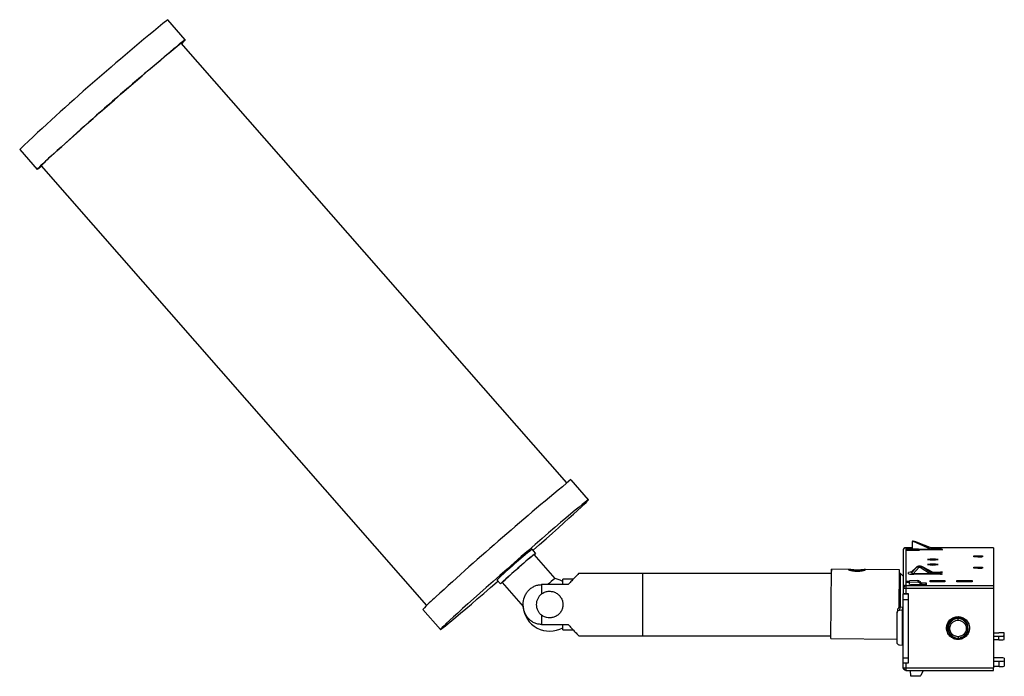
# Paper-space layout '_Inferior' of a CAD drawing. Header units: millimetres. Extents: x -357 to -172, y 20 to 144.
import ezdxf

# ---------------------------------------------------------------- set-up
doc = ezdxf.new("R2010")
doc.units = ezdxf.units.MM

psp = doc.layouts.new('_Inferior')

# ---------------------------------------------------------------- linework, layer by layer
at = {"color": 7, "linetype": 'Continuous', "lineweight": 25}
for p, q in [((-325.93, 139.86), (-329.23, 143.62)), ((-254.24, 56.56), (-326.68, 139.2)), ((-357.05, 119.23), (-353.76, 115.47)), ((-353, 116.13), (-280.56, 33.49)), ((-250.13, 53.39), (-253.43, 57.15)), ((-189.08, 45.55), (-189.29, 45.55)), ((-189.29, 45.55), (-189.29, 45.55)), ((-189.29, 45.51), (-189.29, 44.12)), ((-189.08, 45.51), (-189.29, 45.51)), ((-185.75, 44.01), (-189.08, 45.51)), ((-188.9, 45.55), (-188.9, 45.52)), ((-188.9, 45.52), (-185.59, 44.02)), ((-185.59, 44.29), (-188.79, 45.51)), ((-260.09, 43.33), (-260.75, 44.09)), ((-256.42, 38.57), (-260.38, 43.08)), ((-190.99, 43.87), (-190.99, 35.78)), ((-190.71, 44.31), (-190.72, 44.31)), ((-189.29, 44.37), (-190.49, 44.37)), ((-190.49, 44.37), (-190.49, 35.75)), ((-189.29, 44.37), (-190.49, 44.37)), ((-190.49, 44.02), (-190.39, 44.12)), ((-190.39, 44.02), (-190.49, 43.92)), ((-187.99, 43.82), (-190.49, 43.82)), ((-190.39, 44.02), (-190.39, 44.12)), ((-188.09, 44.12), (-190.39, 44.12)), ((-190.39, 44.02), (-188.09, 44.02)), ((-189.99, 44.12), (-189.99, 44.27)), ((-188.09, 44.12), (-188.09, 44.02)), ((-188.09, 44.12), (-187.99, 44.02)), ((-187.99, 43.92), (-188.09, 44.02)), ((-187.99, 44.02), (-187.99, 43.82)), ((-183.99, 44.01), (-187.99, 44.01)), ((-183.99, 43.96), (-187.99, 43.96)), ((-173.99, 44.37), (-185.8, 44.37)), ((-173.99, 44.37), (-185.8, 44.37)), ((-185.72, 44.34), (-183.99, 44.34)), ((-185.59, 44.29), (-185.59, 44.02)), ((-185.59, 44.29), (-183.99, 44.29)), ((-183.99, 44.29), (-183.99, 44.34)), ((-183.99, 43.96), (-183.99, 44.01)), ((-177.69, 42.84), (-176.09, 42.84)), ((-177.69, 42.64), (-177.69, 42.84)), ((-177.69, 42.84), (-177.69, 42.64)), ((-176.09, 42.64), (-177.69, 42.64)), ((-176.94, 42.83), (-177.13, 42.64)), ((-176.94, 42.83), (-176.94, 42.64)), ((-176.94, 42.83), (-176.19, 42.83)), ((-176.94, 42.64), (-176.94, 42.64)), ((-176.94, 42.64), (-176.19, 42.64)), ((-176.19, 42.83), (-176.19, 42.64)), ((-176.09, 42.84), (-176.09, 42.64)), ((-176.09, 42.84), (-176.09, 42.64)), ((-173.99, 44.37), (-173.99, 21.77)), ((-187.79, 40.89), (-188, 40.89)), ((-187.96, 40.89), (-187.86, 40.89)), ((-185.39, 39.7), (-187.42, 40.77)), ((-187.42, 40.77), (-187.39, 40.75)), ((-185.39, 39.7), (-187.39, 40.75)), ((-187.39, 40.74), (-185.39, 39.48)), ((-204.51, 39.53), (-251.99, 39.53)), ((-239.99, 39.53), (-239.99, 27.83)), ((-204.61, 27.32), (-204.5, 40.3)), ((-204.5, 40.3), (-204.51, 39.53)), ((-201.24, 40.28), (-204.5, 40.31)), ((-201.3, 40.27), (-204.5, 40.3)), ((-199.7, 40.16), (-199.71, 39.96)), ((-191.7, 40.2), (-198.16, 40.26)), ((-191.7, 40.19), (-198.1, 40.24)), ((-191.76, 33.07), (-191.7, 40.19)), ((-191.49, 39.53), (-191.71, 39.53)), ((-191.7, 40.19), (-191.7, 40.2)), ((-190.99, 39.03), (-191.49, 39.53)), ((-191.49, 33.12), (-191.49, 39.53)), ((-189.99, 39.47), (-189.99, 39.71)), ((-188.53, 40.65), (-189.39, 39.87)), ((-189.39, 39.87), (-188.56, 40.63)), ((-188.56, 40.61), (-189.39, 39.71)), ((-189.39, 39.79), (-189.39, 39.87)), ((-189.39, 39.63), (-189.39, 39.41)), ((-189.09, 39.48), (-187.99, 40.68)), ((-183.99, 39.4), (-188.99, 39.4)), ((-183.99, 39.45), (-188.89, 39.45)), ((-188.89, 39.45), (-188.89, 39.4)), ((-188.56, 40.63), (-188.53, 40.65)), ((-188.53, 40.65), (-188.52, 40.66)), ((-187.99, 40.68), (-187.79, 40.68)), ((-187.79, 40.68), (-185.85, 39.45)), ((-185.53, 39.78), (-183.99, 39.78)), ((-183.99, 39.73), (-185.43, 39.73)), ((-185.39, 39.7), (-185.4, 39.71)), ((-185.39, 39.7), (-185.39, 39.48)), ((-183.99, 39.73), (-183.99, 39.78)), ((-183.99, 39.4), (-183.99, 39.45)), ((-177.69, 40.69), (-176.09, 40.69)), ((-177.69, 40.49), (-177.69, 40.69)), ((-177.69, 40.49), (-177.69, 40.69)), ((-176.09, 40.49), (-177.69, 40.49)), ((-176.94, 40.68), (-177.13, 40.49)), ((-176.94, 40.68), (-176.94, 40.49)), ((-176.94, 40.68), (-176.19, 40.68)), ((-176.94, 40.49), (-176.19, 40.49)), ((-176.94, 40.49), (-176.94, 40.49)), ((-176.19, 40.68), (-176.19, 40.49)), ((-176.09, 40.69), (-176.09, 40.49)), ((-176.09, 40.69), (-176.09, 40.49)), ((-267.34, 38.31), (-266.68, 37.56)), ((-266.39, 37.81), (-262.44, 33.3)), ((-258.99, 37.42), (-258.99, 35.65)), ((-253.99, 37.42), (-258.99, 37.42)), ((-253.04, 38.43), (-254.99, 38.43)), ((-254.99, 37.42), (-254.99, 38.43)), ((-190.39, 38.09), (-190.49, 37.99)), ((-190.49, 37.9), (-190.39, 38)), ((-189.84, 37.8), (-190.49, 37.8)), ((-190.49, 37.27), (-173.99, 37.27)), ((-190.39, 38.09), (-190.39, 38)), ((-190.39, 38.09), (-189.84, 38.09)), ((-189.84, 38), (-190.39, 38)), ((-188.22, 38.19), (-189.84, 38.12)), ((-189.84, 37.83), (-189.84, 38.12)), ((-188.22, 37.9), (-189.84, 37.83)), ((-189.82, 37.44), (-189.84, 37.83)), ((-189.59, 37.4), (-189.59, 37.44)), ((-186.69, 37.4), (-189.59, 37.4)), ((-188.22, 38.19), (-188.22, 37.9)), ((-187.87, 38), (-187.87, 37.71)), ((-187.87, 38), (-187.49, 37.4)), ((-187.87, 37.71), (-187.67, 37.4)), ((-187.71, 37.75), (-186.69, 37.75)), ((-186.7, 37.4), (-186.69, 37.75)), ((-186.69, 37.75), (-186.69, 37.4)), ((-185.94, 38.2), (-183.14, 38.2)), ((-185.94, 37.94), (-185.94, 38.2)), ((-185.94, 38.2), (-185.94, 37.94)), ((-183.14, 37.94), (-185.94, 37.94)), ((-183.14, 38.2), (-183.14, 37.94)), ((-180.89, 38.2), (-178.04, 38.2)), ((-180.89, 37.94), (-180.89, 38.2)), ((-178.04, 37.94), (-180.89, 37.94)), ((-178.04, 38.2), (-178.04, 37.94)), ((-178.04, 37.94), (-178.04, 38.2)), ((-190.99, 35.71), (-189.99, 35.71)), ((-190.49, 36.74), (-173.99, 36.74)), ((-190.49, 35.75), (-189.99, 35.75)), ((-190.99, 34.65), (-189.99, 34.65)), ((-190.99, 23.68), (-190.99, 34.65)), ((-189.99, 23.68), (-189.99, 34.65)), ((-281.25, 32.76), (-277.96, 29)), ((-258.99, 31.71), (-258.99, 29.94)), ((-192.06, 32.69), (-192.14, 32.21)), ((-192.14, 26.54), (-192.14, 32.14)), ((-191.61, 33.11), (-191.68, 32.64)), ((-191.68, 32.64), (-191.14, 32.68)), ((-191.07, 33.16), (-191.61, 33.11)), ((-191.07, 33.16), (-191.61, 33.11)), ((-191.61, 33.11), (-191.61, 33.11)), ((-191.14, 32.68), (-191.07, 33.16)), ((-191.14, 25.99), (-191.14, 32.68)), ((-190.99, 32.68), (-191.14, 32.68)), ((-191.11, 32.87), (-190.99, 32.88)), ((-190.99, 32.87), (-191.11, 32.87)), ((-191.09, 33.04), (-190.99, 33.05)), ((-190.99, 33.16), (-191.07, 33.16)), ((-191.07, 33.16), (-191.07, 33.16)), ((-191.07, 33.16), (-190.99, 33.16)), ((-258.99, 29.94), (-253.99, 29.94)), ((-254.99, 28.93), (-254.99, 29.94)), ((-182.08, 30.96), (-181.64, 30.96)), ((-180.69, 31.22), (-179.84, 31.22)), ((-180.69, 30.74), (-180.69, 31.17)), ((-254.99, 28.93), (-253.04, 28.93)), ((-251.99, 27.83), (-204.61, 27.83)), ((-182.54, 29.37), (-182.54, 29.21)), ((-179.18, 27.82), (-179.48, 27.82)), ((-178.77, 28.43), (-179.01, 28.43)), ((-178.74, 28.48), (-179, 28.48)), ((-178.84, 29.21), (-178.84, 29.39)), ((-173.99, 28.37), (-172.99, 28.37)), ((-171.99, 27.1), (-171.99, 28.31)), ((-204.61, 27.31), (-192.14, 27.2)), ((-191.14, 25.99), (-191.68, 26.04)), ((-191.14, 25.99), (-190.99, 26)), ((-181.64, 27.73), (-182.11, 27.73)), ((-181.64, 27.68), (-182.04, 27.69)), ((-180.69, 27.64), (-180.69, 27.36)), ((-179.71, 27.43), (-180.3, 27.43)), ((-179.61, 27.51), (-180.01, 27.51)), ((-173.99, 27.74), (-172.99, 27.74)), ((-172.99, 27.04), (-173.99, 27.04)), ((-172.99, 27.04), (-172.99, 27.74)), ((-190.99, 23.68), (-189.99, 23.68)), ((-190.99, 22.74), (-189.99, 22.74)), ((-190.99, 21.8), (-190.99, 22.74)), ((-190.49, 22.74), (-190.49, 21.77)), ((-172.99, 23.66), (-173.99, 23.66)), ((-173.99, 23.03), (-172.97, 23.03)), ((-172.97, 22.03), (-172.97, 23.03)), ((-171.99, 23.6), (-171.99, 22.09)), ((-190.5, 21.3), (-173.99, 21.3)), ((-190.49, 21.77), (-173.99, 21.77)), ((-189.56, 20.19), (-189.6, 21.3)), ((-187.61, 20.45), (-187.15, 21.3)), ((-172.97, 22.03), (-173.99, 22.03)), ((-187.95, 20.24), (-189.56, 20.19))]:
    psp.add_line(p, q, dxfattribs=at)
at = {"color": 7, "linetype": 'Continuous', "lineweight": 25, "flags": 128}
for points in [[(-352.94, 116.06), (-353.05, 115.97), (-353.41, 115.69), (-353.65, 115.52), (-353.75, 115.47), (-353.73, 115.53), (-353.57, 115.7), (-353.29, 115.98), (-352.88, 116.38), (-352.35, 116.87), (-351.7, 117.47), (-350.94, 118.17), (-350.08, 118.95), (-349.12, 119.81), (-348.08, 120.75), (-346.96, 121.75), (-345.77, 122.81), (-344.53, 123.91), (-343.24, 125.05), (-341.93, 126.21), (-340.59, 127.39), (-339.25, 128.57), (-337.91, 129.74), (-336.59, 130.89), (-335.3, 132.01), (-334.05, 133.09), (-332.85, 134.12), (-331.73, 135.09), (-330.67, 135.98), (-329.71, 136.81), (-328.83, 137.54), (-328.06, 138.19), (-327.41, 138.73), (-326.86, 139.18), (-326.44, 139.51), (-326.14, 139.74), (-325.97, 139.85), (-325.93, 139.85), (-326.02, 139.73), (-326.24, 139.5), (-326.59, 139.17), (-326.62, 139.13)], [(-260.57, 43.88), (-259.36, 44.95), (-258.12, 46.05), (-256.93, 47.11), (-255.81, 48.11), (-254.77, 49.05), (-253.81, 49.91), (-252.95, 50.7), (-252.19, 51.39), (-251.54, 51.99), (-251.01, 52.49), (-250.6, 52.88), (-250.32, 53.17), (-250.16, 53.34), (-250.14, 53.4), (-250.24, 53.34), (-250.48, 53.17), (-250.84, 52.89), (-251.32, 52.5), (-251.92, 52.01), (-252.64, 51.41), (-253.46, 50.72), (-254.38, 49.94), (-255.39, 49.08), (-256.48, 48.14), (-257.65, 47.14), (-258.87, 46.09), (-260.14, 44.98), (-261.44, 43.85), (-262.78, 42.69), (-264.12, 41.51), (-265.46, 40.33), (-266.79, 39.16), (-268.09, 38.01), (-269.36, 36.89), (-270.58, 35.81), (-271.73, 34.78), (-272.81, 33.81), (-273.82, 32.91), (-274.73, 32.08), (-275.54, 31.34), (-275.54, 31.34)], [(-189.09, 45.58), (-189.08, 45.56), (-189.08, 45.55)], [(-266.61, 37.61), (-266.68, 37.56), (-266.62, 37.63), (-266.43, 37.82), (-266.11, 38.11), (-265.68, 38.5), (-265.15, 38.97), (-264.56, 39.5), (-263.91, 40.07), (-263.25, 40.66), (-262.59, 41.23), (-261.96, 41.78), (-261.39, 42.26), (-260.91, 42.68), (-260.52, 43), (-260.25, 43.22), (-260.11, 43.33), (-260.11, 43.31), (-260.24, 43.18), (-260.36, 43.06)], [(-183.99, 44.01), (-183.84, 44.01), (-183.71, 44), (-183.62, 43.99), (-183.59, 43.99), (-183.62, 43.98), (-183.71, 43.97), (-183.84, 43.96), (-183.99, 43.96)], [(-275.54, 31.34), (-276.24, 30.69), (-276.83, 30.15), (-277.3, 29.7), (-277.65, 29.36), (-277.87, 29.13), (-277.96, 29.02), (-277.92, 29.02), (-277.75, 29.13), (-277.45, 29.35), (-277.03, 29.69), (-276.49, 30.13), (-275.83, 30.68), (-275.06, 31.32), (-274.18, 32.06), (-273.22, 32.88), (-272.16, 33.78), (-271.04, 34.75), (-269.84, 35.78), (-268.59, 36.86), (-267.3, 37.98), (-267.16, 38.1)], [(-266.38, 37.79), (-266.4, 37.77), (-266.61, 37.61)], [(-254.99, 38.03), (-255.49, 38.28), (-256.42, 38.57)], [(-204.61, 27.32), (-204.61, 27.48), (-204.61, 27.81), (-204.61, 27.83)]]:
    psp.add_lwpolyline(points, dxfattribs=at)
at = {"color": 7, "linetype": 'Continuous', "lineweight": 25}
for centre, radius, start, end in [((-29.56, -226.29), 476.06, 129.0113, 133.4655), ((10.36, -273.32), 532.7, 129.2498, 132.6729), ((-340.18, 105.15), 16.88, 128.5981, 139.4195), ((113.13, -390.76), 578.79, 129.29614, 132.62665), ((-189.08, 45.04), 0.508, 82.9317, 89.8583), ((-188.98, 45.22), 0.311, 85.583, 108.5177), ((-189.08, 45.04), 0.507, 75.8785, 82.9322), ((-188.98, 45.27), 0.259, 72.4532, 85.0943), ((-194.17, -38.51), 106.09, 128.8721, 133.6047), ((-196.51, -35.84), 101.52, 128.9804, 133.4964), ((-190.49, 43.87), 0.5, 90, 180.0209), ((-190.49, 43.87), 0.499, 116.4894, 179.9755), ((-190.49, 43.87), 0.501, 89.9979, 116.5172), ((-183.89, 42.71), 1.62, 79.3372, 93.5177), ((-183.89, 45.91), 1.62, 266.4823, 280.6628), ((-188.22, 40.17), 0.559, 65.9014, 127.1798), ((-187.54, 40.33), 0.432, 70.8572, 126.7725), ((-187.56, 40.5), 0.305, 62.4151, 77.1315), ((-185.44, 35.72), 6.5, 81.146, 98.854), ((-185.44, 48.56), 6.5, 261.146, 278.854), ((-185.44, 34.77), 6.5, 81.146, 98.854), ((-185.44, 47.61), 6.5, 261.146, 278.854), ((-189.49, 37.68), 2.09, 87.1661, 103.7295), ((-189.24, 43.45), 4.06, 259.3372, 273.5177), ((-183.89, 38.16), 1.62, 79.3372, 93.5177), ((-183.89, 41.35), 1.62, 266.4823, 280.6628), ((-183.89, 37.83), 1.62, 79.3372, 93.5177), ((-183.89, 41.02), 1.62, 266.4823, 280.6628), ((-241.01, 18.55), 25.27, 127.5872, 131.6927), ((-190.49, 36.77), 0.5, 89.9441, 179.944), ((-190.38, 36.64), 0.57, 134.2619, 167.3853), ((-190.35, 36.62), 0.601, 103.3482, 135.3408), ((-267.02, 20.45), 18.82, 128.8803, 139.1373), ((-257.45, 33.68), 5, 184.3635, 299.5398), ((-191.57, 32.62), 0.498, 149.1411, 171.4746), ((-191.57, 32.61), 0.5, 94.9303, 149.1237), ((-180.69, 29.21), 1.85, 89.9189, 270.0811), ((-180.69, 29.21), 1.85, 269.9189, 90.0811), ((-180.69, 29.39), 1.85, 0.0584, 87.472), ((-180.69, 29.32), 2.15, 180.0853, 359.9147), ((-172.74, 31.09), 4.06, 266.4823, 280.6628), ((-172.74, 19.61), 4.06, 79.3372, 93.5177), ((-172.73, 26.98), 3.97, 266.5036, 280.767), ((-190.38, 21.91), 0.572, 191.6042, 225.3657), ((-190.39, 21.88), 0.547, 224.4886, 259.2838), ((-172.73, 25.99), 3.97, 266.5036, 280.767)]:
    psp.add_arc(centre, radius, start, end, dxfattribs=at)
for points, knots in [([(-189.09, 45.58), (-189.1, 45.58), (-189.13, 45.57), (-189.17, 45.57), (-189.21, 45.57), (-189.25, 45.56), (-189.28, 45.56), (-189.29, 45.55), (-189.29, 45.55)], [0, 0, 0, 0, 0.1237575, 0.2472582, 0.3722075, 0.5002527, 0.7473612, 1, 1, 1, 1]), ([(-189.09, 45.58), (-189.07, 45.58), (-189.04, 45.58), (-188.99, 45.57), (-188.95, 45.56), (-188.92, 45.55), (-188.9, 45.55)], [0, 0, 0, 0, 0.268567, 0.523491, 0.7666, 1, 1, 1, 1]), ([(-189.99, 44.27), (-189.97, 44.28), (-189.95, 44.3), (-189.71, 44.32), (-189.47, 44.33), (-189.32, 44.33), (-189.29, 44.33)], [0, 0, 0, 0, 0.310939, 0.621879, 0.932818, 1, 1, 1, 1]), ([(-189.22, 44.12), (-189.24, 44.13), (-189.28, 44.16), (-189.29, 44.19), (-189.29, 44.21)], [0, 0, 0, 0, 0.337852, 1, 1, 1, 1]), ([(-187.96, 40.89), (-188.02, 40.89), (-188.13, 40.88), (-188.28, 40.83), (-188.39, 40.77), (-188.47, 40.7), (-188.51, 40.67), (-188.53, 40.65)], [0, 0, 0, 0, 0.2595506, 0.5141379, 0.7638353, 0.8826274, 1, 1, 1, 1]), ([(-187.96, 40.89), (-187.96, 40.88), (-187.96, 40.88), (-187.96, 40.86), (-187.97, 40.83), (-187.97, 40.79), (-187.98, 40.74), (-187.99, 40.7), (-187.99, 40.68)], [0, 0, 0, 0, 0.1619619, 0.325725, 0.4913514, 0.658901, 0.8284319, 1, 1, 1, 1]), ([(-187.5, 40.8), (-187.51, 40.8), (-187.54, 40.81), (-187.59, 40.83), (-187.64, 40.84), (-187.71, 40.86), (-187.79, 40.89), (-187.83, 40.89), (-187.86, 40.89)], [0, 0, 0, 0, 0.109254, 0.215431, 0.322282, 0.434074, 0.687428, 1, 1, 1, 1]), ([(-187.79, 40.68), (-187.8, 40.7), (-187.81, 40.74), (-187.83, 40.79), (-187.84, 40.83), (-187.85, 40.86), (-187.85, 40.88), (-187.86, 40.88), (-187.86, 40.89)], [0, 0, 0, 0, 0.172485, 0.342417, 0.50996, 0.675285, 0.83857, 1, 1, 1, 1]), ([(-187.39, 40.75), (-187.44, 40.77), (-187.46, 40.78), (-187.46, 40.78), (-187.45, 40.78), (-187.45, 40.77), (-187.44, 40.77), (-187.43, 40.76), (-187.41, 40.75), (-187.39, 40.74)], [0, 0, 0, 0, 0.5, 0.5, 0.625, 0.625, 0.75, 0.75, 1, 1, 1, 1]), ([(-251.99, 39.53), (-251.99, 39.53), (-251.96, 39.56), (-252.14, 39.37), (-252.58, 38.91), (-253.15, 38.32), (-253.61, 37.83), (-253.91, 37.51), (-253.99, 37.42)], [0, 0, 0, 0, 0.010931, 0.2732811, 0.5337057, 0.7245913, 0.9209251, 1, 1, 1, 1]), ([(-199.7, 40.16), (-199.74, 40.16), (-199.82, 40.16), (-199.95, 40.16), (-200.07, 40.17), (-200.19, 40.17), (-200.36, 40.19), (-200.58, 40.21), (-200.84, 40.24), (-201.05, 40.26), (-201.18, 40.28), (-201.25, 40.28), (-201.29, 40.28), (-201.3, 40.27), (-201.3, 40.27)], [0, 0, 0, 0, 0.047646, 0.096461, 0.146464, 0.197669, 0.250092, 0.353998, 0.499897, 0.643883, 0.749728, 0.8362, 0.919601, 1, 1, 1, 1]), ([(-201.3, 40.27), (-201.3, 40.27), (-201.3, 40.26), (-201.28, 40.25), (-201.26, 40.24), (-201.23, 40.22), (-201.17, 40.2), (-201.05, 40.15), (-200.84, 40.1), (-200.58, 40.04), (-200.33, 40), (-200.11, 39.98), (-199.91, 39.96), (-199.77, 39.96), (-199.7, 39.96)], [0, 0, 0, 0, 0.047877, 0.096828, 0.14687, 0.198019, 0.250288, 0.356141, 0.500181, 0.646068, 0.749997, 0.836643, 0.919953, 1, 1, 1, 1]), ([(-198.1, 40.24), (-198.1, 40.24), (-198.1, 40.25), (-198.12, 40.25), (-198.14, 40.26), (-198.18, 40.26), (-198.24, 40.25), (-198.35, 40.24), (-198.56, 40.22), (-198.82, 40.19), (-199.07, 40.17), (-199.29, 40.16), (-199.5, 40.16), (-199.64, 40.16), (-199.7, 40.16)], [0, 0, 0, 0, 0.047848, 0.096769, 0.146778, 0.197892, 0.250123, 0.356051, 0.500195, 0.646135, 0.750109, 0.836713, 0.919986, 1, 1, 1, 1]), ([(-199.7, 39.96), (-199.66, 39.96), (-199.58, 39.96), (-199.46, 39.96), (-199.34, 39.97), (-199.21, 39.98), (-199.05, 39.99), (-198.82, 40.02), (-198.56, 40.08), (-198.35, 40.13), (-198.22, 40.17), (-198.15, 40.2), (-198.11, 40.23), (-198.1, 40.24), (-198.1, 40.24)], [0, 0, 0, 0, 0.047721, 0.096619, 0.14671, 0.19801, 0.250534, 0.354388, 0.500472, 0.644278, 0.750154, 0.836468, 0.919727, 1, 1, 1, 1]), ([(-189.39, 39.63), (-189.39, 39.65), (-189.39, 39.69), (-189.39, 39.7), (-189.39, 39.71)], [0, 0, 0, 0, 0.519737, 1, 1, 1, 1]), ([(-189.39, 39.63), (-189.39, 39.62), (-189.39, 39.61), (-189.37, 39.59), (-189.35, 39.58), (-189.3, 39.55), (-189.22, 39.53), (-189.13, 39.5), (-189.09, 39.48)], [0, 0, 0, 0, 0.123725, 0.246193, 0.369642, 0.496258, 0.742641, 1, 1, 1, 1]), ([(-185.85, 39.45), (-185.71, 39.45), (-185.59, 39.45), (-185.43, 39.46), (-185.39, 39.47), (-185.39, 39.48)], [0, 0, 0, 0, 0.5, 0.5, 1, 1, 1, 1]), ([(-258.99, 29.94), (-259.22, 29.94), (-259.46, 29.97), (-259.92, 30.07), (-260.14, 30.15), (-260.57, 30.35), (-260.77, 30.47), (-261.14, 30.75), (-261.32, 30.92), (-261.63, 31.27), (-261.76, 31.46), (-262, 31.87), (-262.1, 32.08), (-262.33, 32.75), (-262.41, 33.22), (-262.41, 34.16), (-262.33, 34.63), (-262.09, 35.29), (-261.99, 35.5), (-261.76, 35.91), (-261.62, 36.1), (-261.31, 36.45), (-261.14, 36.61), (-260.77, 36.89), (-260.56, 37.02), (-260.14, 37.21), (-259.92, 37.29), (-259.46, 37.39), (-259.22, 37.42), (-258.99, 37.42)], [0, 0, 0, 0, 0.0625, 0.0625, 0.125, 0.125, 0.1875, 0.1875, 0.25, 0.25, 0.3125, 0.3125, 0.375, 0.375, 0.5, 0.5, 0.625, 0.625, 0.6875, 0.6875, 0.75, 0.75, 0.8125, 0.8125, 0.875, 0.875, 0.9375, 0.9375, 1, 1, 1, 1]), ([(-188.22, 38.19), (-188.16, 38.19), (-188.09, 38.17), (-187.96, 38.11), (-187.91, 38.06), (-187.87, 38)], [0, 0, 0, 0, 0.5, 0.5, 1, 1, 1, 1]), ([(-187.87, 37.71), (-187.91, 37.77), (-187.96, 37.82), (-188.09, 37.89), (-188.16, 37.9), (-188.22, 37.9)], [0, 0, 0, 0, 0.5, 0.5, 1, 1, 1, 1]), ([(-258.99, 35.65), (-259.14, 35.54), (-259.27, 35.41), (-259.51, 35.12), (-259.61, 34.95), (-259.78, 34.62), (-259.85, 34.44), (-259.93, 34.06), (-259.95, 33.87), (-259.95, 33.49), (-259.93, 33.3), (-259.85, 32.93), (-259.78, 32.75), (-259.61, 32.41), (-259.51, 32.25), (-259.27, 31.96), (-259.14, 31.82), (-258.99, 31.71)], [0, 0, 0, 0, 0.125, 0.125, 0.25, 0.25, 0.375, 0.375, 0.5, 0.5, 0.625, 0.625, 0.75, 0.75, 0.875, 0.875, 1, 1, 1, 1]), ([(-258.99, 35.65), (-258.81, 35.8), (-258.61, 35.91), (-258.28, 36.04), (-258.17, 36.08), (-257.95, 36.13), (-257.83, 36.15), (-257.6, 36.18), (-257.48, 36.18), (-257.24, 36.17), (-257.13, 36.16), (-256.78, 36.1), (-256.56, 36.02), (-256.14, 35.82), (-255.95, 35.69), (-255.69, 35.46), (-255.62, 35.38), (-255.47, 35.2), (-255.4, 35.11), (-255.21, 34.81), (-255.12, 34.6), (-254.99, 34.15), (-254.96, 33.92), (-254.95, 33.57), (-254.96, 33.45), (-255, 33.21), (-255.02, 33.1), (-255.08, 32.88), (-255.13, 32.77), (-255.22, 32.55), (-255.27, 32.45), (-255.46, 32.16), (-255.61, 31.98), (-255.95, 31.67), (-256.14, 31.54), (-256.55, 31.34), (-256.78, 31.26), (-257.24, 31.18), (-257.47, 31.17), (-258.18, 31.24), (-258.62, 31.42), (-258.99, 31.71)], [0, 0, 0, 0, 0.0625, 0.0625, 0.09375, 0.09375, 0.125, 0.125, 0.15625, 0.15625, 0.1875, 0.1875, 0.25, 0.25, 0.3125, 0.3125, 0.34375, 0.34375, 0.375, 0.375, 0.4375, 0.4375, 0.5, 0.5, 0.53125, 0.53125, 0.5625, 0.5625, 0.59375, 0.59375, 0.625, 0.625, 0.6875, 0.6875, 0.75, 0.75, 0.8125, 0.8125, 0.875, 0.875, 1, 1, 1, 1]), ([(-190.99, 36.77), (-190.99, 36.77), (-190.99, 36.77), (-190.98, 36.77), (-190.96, 36.76), (-190.95, 36.76), (-190.94, 36.76), (-190.94, 36.76), (-190.94, 36.76), (-190.94, 36.76), (-190.94, 36.76)], [0, 0, 0, 0, 0.279125, 0.531765, 0.773047, 0.888379, 0.944741, 0.972596, 0.991113, 1, 1, 1, 1]), ([(-190.99, 35.78), (-190.99, 35.77), (-190.94, 35.76), (-190.75, 35.75), (-190.62, 35.75), (-190.49, 35.75)], [0, 0, 0, 0, 0.5, 0.5, 1, 1, 1, 1]), ([(-190.99, 34.65), (-190.99, 34.69), (-190.99, 34.75), (-190.99, 34.84), (-190.99, 34.93), (-190.99, 35.06), (-190.99, 35.22), (-190.99, 35.38), (-190.99, 35.52), (-190.99, 35.62), (-190.99, 35.69), (-190.99, 35.71), (-190.99, 35.71)], [0, 0, 0, 0, 0.060099, 0.119808, 0.179664, 0.240199, 0.369538, 0.500121, 0.62939, 0.760042, 0.879663, 1, 1, 1, 1]), ([(-190.94, 36.76), (-190.93, 36.76), (-190.91, 36.76), (-190.87, 36.75), (-190.82, 36.75), (-190.75, 36.75), (-190.64, 36.74), (-190.54, 36.74), (-190.49, 36.74)], [0, 0, 0, 0, 0.1184, 0.234311, 0.351734, 0.468059, 0.715129, 1, 1, 1, 1]), ([(-189.99, 34.65), (-189.99, 34.92), (-189.99, 35.18), (-189.99, 35.57), (-189.99, 35.7), (-189.99, 35.71)], [0, 0, 0, 0, 0.5, 0.5, 1, 1, 1, 1]), ([(-192.14, 32.14), (-192.14, 32.2), (-192.13, 32.26), (-192.09, 32.37), (-192.05, 32.43), (-191.97, 32.53), (-191.91, 32.56), (-191.8, 32.62), (-191.74, 32.63), (-191.68, 32.64)], [0, 0, 0, 0, 0.25, 0.25, 0.5, 0.5, 0.75, 0.75, 1, 1, 1, 1]), ([(-191.61, 33.11), (-191.67, 33.1), (-191.78, 33.08), (-191.91, 32.99), (-191.97, 32.91), (-192, 32.87)], [0, 0, 0, 0, 0.353262, 0.70636, 1, 1, 1, 1]), ([(-253.99, 29.94), (-253.78, 29.72), (-253.36, 29.26), (-252.71, 28.58), (-252.25, 28.1), (-252.02, 27.86), (-252, 27.84), (-251.99, 27.83)], [0, 0, 0, 0, 0.197071, 0.398874, 0.70311, 0.854039, 1, 1, 1, 1]), ([(-182.84, 29.26), (-182.84, 29.3), (-182.84, 29.39), (-182.82, 29.53), (-182.8, 29.66), (-182.77, 29.79), (-182.74, 29.92), (-182.66, 30.14), (-182.5, 30.44), (-182.22, 30.79), (-181.88, 31.06), (-181.5, 31.26), (-181.1, 31.38), (-180.69, 31.42), (-180.28, 31.38), (-179.88, 31.26), (-179.5, 31.07), (-179.16, 30.79), (-178.88, 30.45), (-178.7, 30.1), (-178.6, 29.79), (-178.55, 29.53), (-178.54, 29.35), (-178.54, 29.26)], [0, 0, 0, 0, 0.020117, 0.040089, 0.059997, 0.07992, 0.099937, 0.120129, 0.184966, 0.250091, 0.314907, 0.380053, 0.439873, 0.500026, 0.559867, 0.62, 0.684837, 0.749962, 0.814779, 0.879924, 0.919979, 0.95979, 1, 1, 1, 1]), ([(-182.44, 28.66), (-182.47, 28.74), (-182.57, 28.96), (-182.61, 29.37), (-182.55, 29.86), (-182.35, 30.32), (-182.05, 30.73), (-181.78, 30.92), (-181.64, 31.01)], [0, 0, 0, 0, 0.089287, 0.268905, 0.448524, 0.63445, 0.820377, 1, 1, 1, 1]), ([(-180.69, 27.64), (-180.82, 27.64), (-180.96, 27.66), (-181.28, 27.75), (-181.45, 27.83), (-181.78, 28.08), (-181.94, 28.25), (-182.17, 28.68), (-182.24, 28.93), (-182.24, 29.45), (-182.17, 29.7), (-181.94, 30.13), (-181.78, 30.3), (-181.45, 30.55), (-181.28, 30.63), (-180.96, 30.72), (-180.82, 30.74), (-180.69, 30.74)], [0, 0, 0, 0, 0.125, 0.125, 0.25, 0.25, 0.375, 0.375, 0.5, 0.5, 0.625, 0.625, 0.75, 0.75, 0.875, 0.875, 1, 1, 1, 1]), ([(-181.75, 30.85), (-181.74, 30.87), (-181.71, 30.92), (-181.66, 30.95), (-181.63, 30.97)], [0, 0, 0, 0, 0.377037, 1, 1, 1, 1]), ([(-181.64, 30.96), (-181.61, 30.99), (-181.53, 31.03), (-181.42, 31.08), (-181.3, 31.12), (-181.14, 31.17), (-180.94, 31.21), (-180.77, 31.22), (-180.69, 31.22)], [0, 0, 0, 0, 0.125084, 0.249695, 0.374376, 0.499668, 0.749696, 1, 1, 1, 1]), ([(-180.69, 30.74), (-180.56, 30.74), (-180.41, 30.72), (-180.1, 30.63), (-179.92, 30.55), (-179.59, 30.3), (-179.44, 30.13), (-179.21, 29.7), (-179.14, 29.45), (-179.14, 28.93), (-179.21, 28.68), (-179.44, 28.25), (-179.59, 28.08), (-179.92, 27.83), (-180.1, 27.75), (-180.41, 27.66), (-180.56, 27.64), (-180.69, 27.64)], [0, 0, 0, 0, 0.125, 0.125, 0.25, 0.25, 0.375, 0.375, 0.5, 0.5, 0.625, 0.625, 0.75, 0.75, 0.875, 0.875, 1, 1, 1, 1]), ([(-178.54, 29.26), (-178.54, 29.21), (-178.54, 29.12), (-178.56, 28.99), (-178.58, 28.86), (-178.61, 28.73), (-178.64, 28.6), (-178.72, 28.37), (-178.88, 28.07), (-179.16, 27.73), (-179.5, 27.45), (-179.88, 27.25), (-180.28, 27.14), (-180.69, 27.1), (-181.09, 27.14), (-181.5, 27.25), (-181.88, 27.45), (-182.22, 27.73), (-182.5, 28.07), (-182.68, 28.41), (-182.78, 28.72), (-182.83, 28.99), (-182.84, 29.17), (-182.84, 29.26)], [0, 0, 0, 0, 0.0201167, 0.0400893, 0.059997, 0.0799197, 0.0999373, 0.1201285, 0.1849655, 0.2500907, 0.3149073, 0.3800528, 0.4398735, 0.5000262, 0.5598672, 0.6199996, 0.6848367, 0.7499618, 0.8147786, 0.8799239, 0.9199794, 0.9597898, 1, 1, 1, 1]), ([(-182.59, 29.4), (-182.58, 29.14), (-182.57, 28.86), (-182.42, 28.64), (-182.4, 28.62)], [0, 0, 0, 0, 0.909905, 1, 1, 1, 1]), ([(-171.99, 28.31), (-171.99, 28.31), (-171.99, 28.32), (-172.01, 28.32), (-172.03, 28.33), (-172.07, 28.34), (-172.15, 28.35), (-172.28, 28.36), (-172.44, 28.36), (-172.61, 28.37), (-172.8, 28.37), (-172.93, 28.37), (-172.99, 28.37)], [0, 0, 0, 0, 0.0600993, 0.1198084, 0.179664, 0.2401991, 0.369538, 0.5001206, 0.62939, 0.7600424, 0.879663, 1, 1, 1, 1]), ([(-172.99, 27.74), (-172.96, 27.74), (-172.9, 27.74), (-172.8, 27.74), (-172.71, 27.74), (-172.59, 27.74), (-172.44, 27.75), (-172.28, 27.76), (-172.15, 27.77), (-172.06, 27.78), (-172, 27.79), (-171.99, 27.8), (-171.99, 27.8)], [0, 0, 0, 0, 0.060099, 0.119808, 0.179664, 0.240199, 0.369538, 0.500121, 0.62939, 0.760042, 0.879663, 1, 1, 1, 1]), ([(-191.68, 26.04), (-191.74, 26.05), (-191.8, 26.06), (-191.91, 26.12), (-191.97, 26.16), (-192.05, 26.25), (-192.09, 26.31), (-192.13, 26.43), (-192.14, 26.49), (-192.14, 26.54)], [0, 0, 0, 0, 0.25, 0.25, 0.5, 0.5, 0.75, 0.75, 1, 1, 1, 1]), ([(-190.99, 22.74), (-190.99, 22.74), (-190.99, 22.74), (-190.99, 22.74), (-190.99, 22.76), (-190.99, 22.79), (-190.99, 22.86), (-190.99, 22.98), (-190.99, 23.13), (-190.99, 23.3), (-190.99, 23.49), (-190.99, 23.61), (-190.99, 23.68)], [0, 0, 0, 0, 0.060099, 0.119808, 0.179664, 0.240199, 0.369538, 0.500121, 0.62939, 0.760042, 0.879663, 1, 1, 1, 1]), ([(-189.99, 22.74), (-189.99, 22.72), (-189.99, 22.81), (-189.99, 23.16), (-189.99, 23.41), (-189.99, 23.68)], [0, 0, 0, 0, 0.5, 0.5, 1, 1, 1, 1]), ([(-190.49, 21.3), (-190.62, 21.3), (-190.75, 21.36), (-190.94, 21.54), (-190.99, 21.67), (-190.99, 21.8)], [0, 0, 0, 0, 0.5, 0.5, 1, 1, 1, 1]), ([(-190.94, 21.79), (-190.9, 21.78), (-190.83, 21.78), (-190.67, 21.77), (-190.58, 21.77), (-190.49, 21.77)], [0, 0, 0, 0, 0.5, 0.5, 1, 1, 1, 1]), ([(-190.49, 21.77), (-190.49, 21.68), (-190.49, 21.59), (-190.49, 21.44), (-190.49, 21.38), (-190.49, 21.34)], [0, 0, 0, 0, 0.5, 0.5, 1, 1, 1, 1]), ([(-187.95, 20.24), (-187.88, 20.24), (-187.81, 20.26), (-187.69, 20.34), (-187.64, 20.39), (-187.61, 20.45)], [0, 0, 0, 0, 0.5, 0.5, 1, 1, 1, 1]), ([(-173.99, 21.3), (-173.99, 21.3), (-173.99, 21.34), (-173.99, 21.52), (-173.99, 21.64), (-173.99, 21.77)], [0, 0, 0, 0, 0.5, 0.5, 1, 1, 1, 1])]:
    psp.add_open_spline(points, degree=3, knots=knots, dxfattribs=at)
for points in [[(-189.08, 45.54), (-189.08, 45.55), (-189.08, 45.55), (-189.08, 45.55)], [(-189.08, 45.55), (-189.02, 45.55), (-188.96, 45.54), (-188.9, 45.52)], [(-189.08, 45.51), (-189.08, 45.53), (-189.08, 45.54), (-189.08, 45.54)], [(-188.9, 45.55), (-188.87, 45.53), (-188.83, 45.52), (-188.79, 45.51)], [(-185.75, 44.01), (-185.65, 44.01), (-185.59, 44.01), (-185.59, 44.02)], [(-188.89, 39.45), (-188.96, 39.45), (-189.03, 39.46), (-189.09, 39.48)], [(-188.56, 40.61), (-188.51, 40.66), (-188.51, 40.67), (-188.56, 40.63)], [(-190.99, 21.8), (-190.99, 21.8), (-190.97, 21.79), (-190.94, 21.79)], [(-190.49, 21.34), (-190.49, 21.31), (-190.49, 21.3), (-190.49, 21.3)]]:
    psp.add_open_spline(points, degree=3, dxfattribs=at)

doc.saveas('drawing.dxf')
